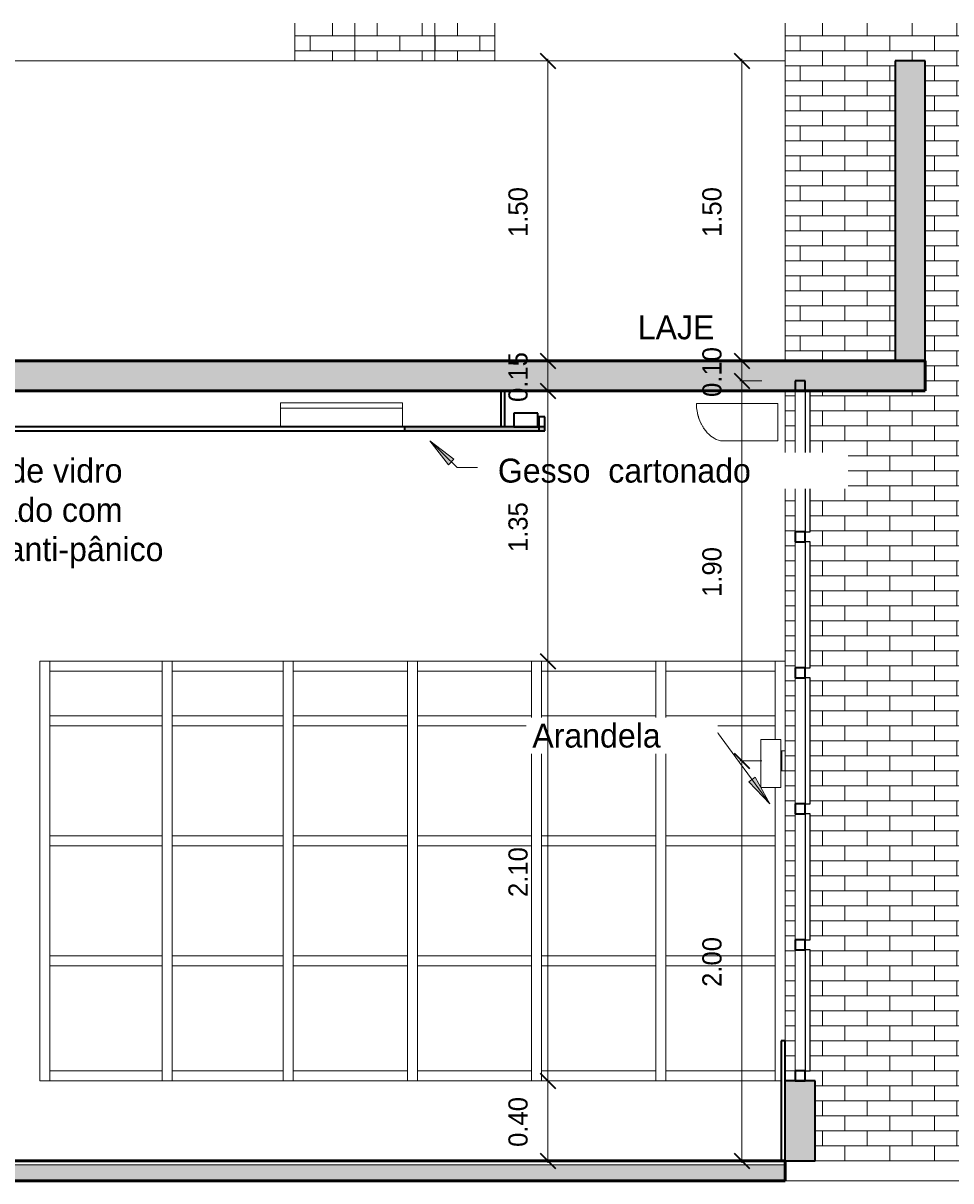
# Model space of a CAD drawing. Header units: metres. Extents: x -32 to 90, y -28 to 32.
# Tile 26 of 148: x 80.91 to 85.55, y -0.1 to 5.69. Entities that reach past the tile are written whole.
import ezdxf

# ---------------------------------------------------------------- set-up
doc = ezdxf.new("R2010")
doc.units = ezdxf.units.M
for name, color, linetype, lineweight in [('A-ANNO-DIMS', 4, 'Continuous', 9), ('A-ANNO-DIMS-50', 211, 'Continuous', 9), ('A-CLNG', 13, 'Continuous', 18), ('A-CLNG-PATT', 13, 'Continuous', 35), ('A-FLOR', 192, 'Continuous', 18), ('A-FLOR-MCUT', 51, 'Continuous', 18), ('A-FLOR-PATT', 8, 'Continuous', 50), ('A-GENM', 13, 'Continuous', 18), ('A-GLAZ-CURT', 52, 'Continuous', 18), ('A-GLAZ-CWMG', 51, 'Continuous', 18), ('A-WALL', 113, 'Continuous', 18), ('A-WALL-PATT', 111, 'Continuous', 35), ('E-LITE-EQPM', 33, 'Continuous', 18), ('G-ANNO-TEXT', 231, 'Continuous', 9)]:
    doc.layers.add(name, color=color, linetype=linetype, lineweight=lineweight)
doc.styles.add('Century Gothic_4', font='GOTHIC.TTF', dxfattribs={"height": 0.095807})
doc.styles.add('Century Gothic_5', font='GOTHIC.TTF', dxfattribs={"height": 0.119759})
doc.dimstyles.new('Diagonal_-_2MM_Century_Gothic_-_M_2', dxfattribs={"dimscale": 0.3048, "dimtxt": 0.1, "dimasz": 0.246063, "dimexe": 0.032808, "dimexo": 0.0625, "dimgap": 0.246063, "dimtad": 1, "dimrnd": 0.01, "dimzin": 0, "dimdsep": 46, "dimtxsty": 'Century Gothic_4', "dimblk1": 'OBLIQUE', "dimblk2": 'OBLIQUE', "dimsah": 1, "dimcen": 0.09, "dimdle": 0.032808, "dimazin": 0, "dimtfac": 1, "dimtdec": 4, "dimtix": 1, "dimtmove": 0, "dimatfit": 3, "dimfxl": 0.328084, "dimfxlon": 1, "dimtvp": 1, "dimtolj": 1, "dimtzin": 0, "dimarcsym": 2})
doc.dimstyles.new('Diagonal_-_2MM_Century_Gothic_-_M_2_2', dxfattribs={"dimscale": 0.3048, "dimtxt": 0.1, "dimasz": 0.246063, "dimexe": 0.032808, "dimexo": 0.0625, "dimgap": 0.246063, "dimtad": 1, "dimrnd": 0.01, "dimzin": 0, "dimdsep": 46, "dimtxsty": 'Century Gothic_4', "dimblk1": 'OBLIQUE', "dimblk2": 'OBLIQUE', "dimsah": 1, "dimcen": 0.09, "dimdle": 0.032808, "dimazin": 0, "dimtfac": 1, "dimtdec": 4, "dimtix": 1, "dimtmove": 0, "dimatfit": 3, "dimfxl": 0.328084, "dimfxlon": 1, "dimtvp": 1, "dimtolj": 1, "dimtzin": 0, "dimarcsym": 2})
doc.dimstyles.new('Diagonal_-_2MM_Century_Gothic_-_M_2_3', dxfattribs={"dimscale": 0.3048, "dimtxt": 0.1, "dimasz": 0.246063, "dimexe": 0.032808, "dimexo": 0.0625, "dimgap": 0.246063, "dimtad": 1, "dimrnd": 0.01, "dimzin": 0, "dimdsep": 46, "dimtxsty": 'Century Gothic_4', "dimblk1": 'OBLIQUE', "dimblk2": 'OBLIQUE', "dimsah": 1, "dimcen": 0.09, "dimdle": 0.032808, "dimazin": 0, "dimtfac": 1, "dimtdec": 4, "dimtix": 1, "dimtmove": 0, "dimatfit": 3, "dimfxl": 0.328084, "dimfxlon": 1, "dimtvp": 1, "dimtolj": 1, "dimtzin": 0, "dimarcsym": 2})
pattern_1 = [(0, (84.794, 0), (0, 0.075), []), (90, (84.794, 0), (-0.112, 0.075), [0.075, -0.075])]
pattern_2 = [(0, (82.569, 0), (0, 0.075), []), (90, (82.569, 0), (-0.112, 0.075), [0.075, -0.075])]

# ---------------------------------------------------------------- blocks, each defined once
blk = doc.blocks.new('Montante retangular - 50 x 150 mm-169674-Corte BB')
at = {"layer": 'A-GLAZ-CWMG', "lineweight": 35}
for p, q in [((-5.3773, 3.9), (-5.4273, 3.9)), ((-5.4273, 3.9), (-5.4273, 3.85)), ((-5.3773, 3.85), (-5.3773, 3.9)), ((-5.4273, 3.85), (-5.3773, 3.85))]:
    blk.add_line(p, q, dxfattribs=at)
blk = doc.blocks.new('Montante retangular - 50 x 150 mm-169719-Corte BB')
at = {"layer": 'A-GLAZ-CWMG'}
blk.add_line((-5.4273, 1.055), (-5.4273, 0.45), dxfattribs=at)
blk = doc.blocks.new('Painel do sistema - Envidraçado-169721-Corte BB')
at = {"layer": 'A-GLAZ-CURT', "lineweight": 25}
for p, q in [((-5.3528, 1.055), (-5.3778, 1.055)), ((-5.3778, 1.055), (-5.3778, 0.45)), ((-5.3528, 0.45), (-5.3528, 1.055)), ((-5.3778, 0.45), (-5.3528, 0.45))]:
    blk.add_line(p, q, dxfattribs=at)
blk = doc.blocks.new('Montante retangular - 50 x 150 mm-169679-Corte BB')
at = {"layer": 'A-GLAZ-CWMG', "lineweight": 35}
for p, q in [((-5.3773, 0.45), (-5.4273, 0.45)), ((-5.4273, 0.45), (-5.4273, 0.4)), ((-5.3773, 0.4), (-5.3773, 0.45)), ((-5.4273, 0.4), (-5.3773, 0.4))]:
    blk.add_line(p, q, dxfattribs=at)
blk = doc.blocks.new('Painel do sistema - Envidraçado-169724-Corte BB')
at = {"layer": 'A-GLAZ-CURT', "lineweight": 25}
for p, q in [((-5.3528, 1.735), (-5.3778, 1.735)), ((-5.3778, 1.735), (-5.3778, 1.105)), ((-5.3528, 1.105), (-5.3528, 1.735)), ((-5.3778, 1.105), (-5.3528, 1.105))]:
    blk.add_line(p, q, dxfattribs=at)
blk = doc.blocks.new('Montante retangular - 50 x 150 mm-169726-Corte BB')
at = {"layer": 'A-GLAZ-CWMG'}
blk.add_line((-5.4273, 1.735), (-5.4273, 1.105), dxfattribs=at)
blk = doc.blocks.new('Painel do sistema - Envidraçado-1797410-Corte BB')
at = {"layer": 'A-GLAZ-CURT', "lineweight": 25}
for p, q in [((-5.3528, 3.85), (-5.3778, 3.85)), ((-5.3778, 3.85), (-5.3778, 3.145)), ((-5.3528, 3.145), (-5.3528, 3.85)), ((-5.3778, 3.145), (-5.3528, 3.145))]:
    blk.add_line(p, q, dxfattribs=at)
blk = doc.blocks.new('Montante retangular - 50 x 150 mm-1797411-Corte BB')
at = {"layer": 'A-GLAZ-CWMG'}
blk.add_line((-5.4273, 3.85), (-5.4273, 3.145), dxfattribs=at)
blk = doc.blocks.new('Montante retangular - 50 x 150 mm-169684-Corte BB')
at = {"layer": 'A-GLAZ-CWMG', "lineweight": 35}
for p, q in [((-5.3773, 3.145), (-5.4273, 3.145)), ((-5.4273, 3.145), (-5.4273, 3.095)), ((-5.3773, 3.095), (-5.3773, 3.145)), ((-5.4273, 3.095), (-5.3773, 3.095))]:
    blk.add_line(p, q, dxfattribs=at)
blk = doc.blocks.new('Montante retangular - 50 x 150 mm-1539262-Corte BB')
at = {"layer": 'A-GLAZ-CWMG'}
for p, q in [((-6.0731, 2.4486), (-6.0731, 2.4986)), ((-5.5273, 2.4986), (-5.5273, 2.4486)), ((-6.0731, 2.4486), (-5.5273, 2.4486))]:
    blk.add_line(p, q, dxfattribs=at)
blk = doc.blocks.new('Montante retangular - 50 x 150 mm-963521-Corte BB')
at = {"layer": 'A-GLAZ-CWMG'}
for p, q in [((-12.8773, 0.4), (-12.8773, 0.45)), ((-12.3148, 0.45), (-12.8773, 0.45)), ((-12.3148, 0.45), (-12.3148, 0.4))]:
    blk.add_line(p, q, dxfattribs=at)
blk = doc.blocks.new('Montante retangular - 50 x 150 mm-V3-Corte BB')
at = {"layer": 'A-GLAZ-CWMG'}
blk.add_line((-11.7023, 1), (-11.7023, 0.4), dxfattribs=at)
blk = doc.blocks.new('Montante retangular - 50 x 150 mm-V6-Corte BB')
at = {"layer": 'A-GLAZ-CWMG'}
blk.add_line((-5.5273, 2.4986), (-5.5273, 2.2), dxfattribs=at)
blk = doc.blocks.new('Montante retangular - 50 x 150 mm-V7-Corte BB')
at = {"layer": 'A-GLAZ-CWMG'}
blk.add_line((-9.1523, 1.6), (-9.1523, 2.2), dxfattribs=at)
blk = doc.blocks.new('Montante retangular - 50 x 150 mm-963522-Corte BB')
at = {"layer": 'A-GLAZ-CWMG'}
for p, q in [((-9.1523, 2.175), (-9.1523, 2.225)), ((-8.5898, 2.225), (-9.1523, 2.225)), ((-8.5898, 2.225), (-8.5898, 2.175)), ((-9.1523, 2.175), (-8.5898, 2.175))]:
    blk.add_line(p, q, dxfattribs=at)
blk = doc.blocks.new('Montante retangular - 50 x 150 mm-V8-Corte BB')
at = {"layer": 'A-GLAZ-CWMG'}
for p, q in [((-5.5273, 2.2), (-5.5273, 2.1067)), ((-5.5273, 1.8676), (-5.5273, 1.6))]:
    blk.add_line(p, q, dxfattribs=at)
blk = doc.blocks.new('Montante retangular - 50 x 150 mm-V9-Corte BB')
at = {"layer": 'A-GLAZ-CWMG'}
blk.add_line((-5.5273, 1.6), (-5.5273, 1), dxfattribs=at)
blk = doc.blocks.new('Montante retangular - 50 x 150 mm-V10-Corte BB')
at = {"layer": 'A-GLAZ-CWMG'}
blk.add_line((-9.1523, 0.4), (-9.1523, 1), dxfattribs=at)
blk = doc.blocks.new('Montante retangular - 50 x 150 mm-967219-Corte BB')
at = {"layer": 'A-GLAZ-CWMG'}
for p, q in [((-12.2648, 2.4486), (-12.2648, 2.4986)), ((-11.7023, 2.4986), (-11.7023, 2.4486)), ((-12.2648, 2.4486), (-11.7023, 2.4486))]:
    blk.add_line(p, q, dxfattribs=at)
blk = doc.blocks.new('Montante retangular - 50 x 150 mm-1538800-Corte BB')
at = {"layer": 'A-GLAZ-CWMG'}
for p, q in [((-8.5398, 0.4), (-8.5398, 0.45)), ((-7.9856, 0.45), (-8.5398, 0.45)), ((-7.9856, 0.45), (-7.9856, 0.4))]:
    blk.add_line(p, q, dxfattribs=at)
blk = doc.blocks.new('Montante retangular - 50 x 150 mm-1538801-Corte BB')
at = {"layer": 'A-GLAZ-CWMG'}
for p, q in [((-8.5398, 0.975), (-8.5398, 1.025)), ((-7.9856, 1.025), (-8.5398, 1.025)), ((-7.9856, 1.025), (-7.9856, 0.975)), ((-8.5398, 0.975), (-7.9856, 0.975))]:
    blk.add_line(p, q, dxfattribs=at)
blk = doc.blocks.new('Montante retangular - 50 x 150 mm-V11-Corte BB')
at = {"layer": 'A-GLAZ-CWMG'}
for p, q in [((-8.5898, 1), (-8.5898, 0.4)), ((-8.5398, 0.4), (-8.5398, 1))]:
    blk.add_line(p, q, dxfattribs=at)
blk = doc.blocks.new('Montante retangular - 50 x 150 mm-V12-Corte BB')
at = {"layer": 'A-GLAZ-CWMG'}
for p, q in [((-8.5898, 1.6), (-8.5898, 1)), ((-8.5398, 1), (-8.5398, 1.6))]:
    blk.add_line(p, q, dxfattribs=at)
blk = doc.blocks.new('Montante retangular - 50 x 150 mm-V13-Corte BB')
at = {"layer": 'A-GLAZ-CWMG'}
for p, q in [((-8.5898, 2.4986), (-8.5898, 2.2)), ((-8.5398, 2.2), (-8.5398, 2.4986))]:
    blk.add_line(p, q, dxfattribs=at)
blk = doc.blocks.new('Montante retangular - 50 x 150 mm-V14-Corte BB')
at = {"layer": 'A-GLAZ-CWMG'}
blk.add_line((-9.1523, 2.2), (-9.1523, 2.4986), dxfattribs=at)
blk = doc.blocks.new('Arandela - retangular - Irradiando para cima e para baixo 1-1227432-Corte BB')
at = {"layer": 'E-LITE-EQPM'}
for p, q in [((-5.5993, 2.1067), (-5.4993, 2.1067)), ((-5.5993, 1.8676), (-5.5993, 2.1067)), ((-5.4993, 1.8676), (-5.4993, 2.1067)), ((-5.4993, 2.05), (-5.4943, 2.05)), ((-5.4943, 1.95), (-5.4943, 2.05)), ((-5.4943, 2.05), (-5.4773, 2.05)), ((-5.4943, 1.95), (-5.4993, 1.95)), ((-5.4773, 1.95), (-5.4943, 1.95)), ((-5.4993, 1.8676), (-5.5993, 1.8676))]:
    blk.add_line(p, q, dxfattribs=at)
blk = doc.blocks.new('Montante retangular - 50 x 150 mm-1538802-Corte BB')
at = {"layer": 'A-GLAZ-CWMG'}
for p, q in [((-8.5398, 2.4486), (-8.5398, 2.4986)), ((-7.9856, 2.4986), (-7.9856, 2.4486)), ((-8.5398, 2.4486), (-7.9856, 2.4486))]:
    blk.add_line(p, q, dxfattribs=at)
blk = doc.blocks.new('Montante retangular - 50 x 150 mm-1539210-Corte BB')
at = {"layer": 'A-GLAZ-CWMG'}
for p, q in [((-7.3148, 2.4486), (-7.3148, 2.4986)), ((-6.7439, 2.4986), (-6.7439, 2.4486)), ((-7.3148, 2.4486), (-6.7439, 2.4486))]:
    blk.add_line(p, q, dxfattribs=at)
blk = doc.blocks.new('Montante retangular - 50 x 150 mm-1539211-Corte BB')
at = {"layer": 'A-GLAZ-CWMG'}
for p, q in [((-7.9356, 0.4), (-7.9356, 0.45)), ((-7.3648, 0.45), (-7.9356, 0.45)), ((-7.3648, 0.45), (-7.3648, 0.4))]:
    blk.add_line(p, q, dxfattribs=at)
blk = doc.blocks.new('Montante retangular - 50 x 150 mm-1539212-Corte BB')
at = {"layer": 'A-GLAZ-CWMG'}
for p, q in [((-7.9356, 0.975), (-7.9356, 1.025)), ((-7.3648, 1.025), (-7.9356, 1.025)), ((-7.3648, 1.025), (-7.3648, 0.975)), ((-7.9356, 0.975), (-7.3648, 0.975))]:
    blk.add_line(p, q, dxfattribs=at)
blk = doc.blocks.new('Montante retangular - 50 x 150 mm-1539263-Corte BB')
at = {"layer": 'A-GLAZ-CWMG'}
for p, q in [((-6.0731, 0.4), (-6.0731, 0.45)), ((-5.5273, 0.45), (-6.0731, 0.45)), ((-5.5273, 0.45), (-5.5273, 0.4))]:
    blk.add_line(p, q, dxfattribs=at)
blk = doc.blocks.new('Montante retangular - 50 x 150 mm-1539264-Corte BB')
at = {"layer": 'A-GLAZ-CWMG'}
for p, q in [((-6.0731, 0.975), (-6.0731, 1.025)), ((-5.5273, 1.025), (-6.0731, 1.025)), ((-5.5273, 1.025), (-5.5273, 0.975)), ((-6.0731, 0.975), (-5.5273, 0.975))]:
    blk.add_line(p, q, dxfattribs=at)
blk = doc.blocks.new('Equipamento - Ar-Condicionado Split - Equipamento - Ar-Condicionado Split-2605634-Corte BB')
at = {"layer": 'A-GENM'}
for p, q in [((-5.5138, 3.7873), (-5.9202, 3.7873)), ((-5.9202, 3.7873), (-5.9202, 3.7841)), ((-5.5138, 3.6), (-5.5138, 3.7873)), ((-5.8702, 3.6447), (-5.8697, 3.6453)), ((-5.8485, 3.6238), (-5.8478, 3.6245)), ((-5.842, 3.6196), (-5.8414, 3.6203)), ((-5.836, 3.615), (-5.835, 3.616)), ((-5.7999, 3.6), (-5.5138, 3.6))]:
    blk.add_line(p, q, dxfattribs=at)
for centre, radius, start, end in [((-5.7018, 3.7841), 0.2184, 180, 218.02347), ((-5.7018, 3.7841), 0.2184, 192.86908, 205.44627), ((-5.7008, 3.7844), 0.2184, 196.31242, 196.57769), ((-5.689, 3.7545), 0.2184, 198.46648, 198.98553), ((-5.682, 3.7388), 0.2184, 195.94502, 196.47609), ((-5.6806, 3.7416), 0.2184, 198.73469, 198.9942), ((-5.674, 3.7266), 0.2184, 196.19382, 196.71357), ((-5.6723, 3.728), 0.2184, 198.6006, 198.8604), ((-5.6651, 3.7117), 0.2184, 195.99954, 196.18131), ((-5.7609, 3.7379), 0.1433, 218.02347, 254.20681), ((-5.6633, 3.7145), 0.2184, 198.12114, 198.62447), ((-5.6524, 3.7038), 0.2184, 198.39024, 198.58296), ((-5.6448, 3.6903), 0.2184, 196.12092, 196.38668), ((-5.7609, 3.7379), 0.1433, 230.43155, 234.55948), ((-5.6418, 3.6942), 0.2184, 198.54504, 198.80497), ((-5.6328, 3.6819), 0.2184, 196.31754, 196.5828), ((-5.6293, 3.6854), 0.2184, 198.29384, 198.81366), ((-5.7609, 3.7379), 0.1433, 242.84126, 243.50402)]:
    blk.add_arc(centre, radius, start, end, dxfattribs=at)
blk = doc.blocks.new('Luminária comercial - Parabólica quadrada - 0600x0600 mm_2 Lâmpadas_ - 120V-1152860-Corte BB')
at = {"layer": 'E-LITE-EQPM'}
for p, q in [((-22.7363, 3.7897), (-22.1267, 3.7897)), ((-22.7363, 3.7897), (-22.7363, 3.7643)), ((-22.7363, 3.7643), (-22.1267, 3.7643)), ((-22.7363, 3.7643), (-22.7363, 3.67)), ((-22.1267, 3.7643), (-22.7363, 3.7643)), ((-22.1267, 3.7897), (-22.1267, 3.7643)), ((-22.1267, 3.7643), (-22.1267, 3.67))]:
    blk.add_line(p, q, dxfattribs=at)
blk = doc.blocks.new('Modelos genéricos 23 - Modelos genéricos 21-2628656-Corte BB')
at = {"layer": 'A-GENM', "lineweight": 35}
for p, q in [((-6.7125, 3.7387), (-6.8325, 3.7387)), ((-6.8325, 3.7387), (-6.8325, 3.67)), ((-6.7125, 3.67), (-6.7125, 3.7387)), ((-6.8325, 3.67), (-6.7125, 3.67))]:
    blk.add_line(p, q, dxfattribs=at)
blk = doc.blocks.new('DIMBLOCK136-Corte BB')
at = {"layer": 'A-ANNO-DIMS-50', "lineweight": 35, "transparency": 16777216}
for p, q in [((84.5034, 5.5), (84.4659, 5.5375)), ((84.5034, 5.5), (84.5409, 5.4625)), ((84.5034, 4), (84.4659, 4.0375)), ((84.5034, 4), (84.5409, 3.9625))]:
    blk.add_line(p, q, dxfattribs=at)
at = {"layer": 'A-ANNO-DIMS-50', "transparency": 16777216}
for p, q in [((84.6034, 5.5), (84.4934, 5.5)), ((84.5034, 5.51), (84.5034, 4)), ((84.5034, 5.5), (84.6034, 5.5)), ((84.6034, 4), (84.4934, 4)), ((84.5034, 4), (84.6034, 4))]:
    blk.add_line(p, q, dxfattribs=at)
at = {"layer": 'A-ANNO-DIMS-50', "color": 0, "transparency": 16777216, "insert": (84.3056, 4.6198), "char_height": 0.09581, "width": 0.312381, "attachment_point": 1, "rotation": 90, "line_spacing_factor": 0.984117, "style": 'Century Gothic_4'}
blk.add_mtext('1.50', dxfattribs=at)
blk = doc.blocks.new('_Oblique')
at = {"color": 0, "linetype": 'ByBlock', "lineweight": -2}
blk.add_line((-0.5, -0.5), (0.5, 0.5), dxfattribs=at)
blk = doc.blocks.new('DIMBLOCK137-Corte BB')
at = {"layer": 'A-ANNO-DIMS-50', "lineweight": 35, "transparency": 16777216}
for p, q in [((84.5034, 4), (84.4659, 4.0375)), ((84.5034, 4), (84.5409, 3.9625)), ((84.5034, 3.9), (84.4659, 3.9375)), ((84.5034, 3.9), (84.5409, 3.8625))]:
    blk.add_line(p, q, dxfattribs=at)
at = {"layer": 'A-ANNO-DIMS-50', "transparency": 16777216}
for p, q in [((84.6034, 4), (84.4934, 4)), ((84.5034, 4), (84.5034, 3.9)), ((84.5034, 4), (84.6034, 4)), ((84.6034, 3.9), (84.4934, 3.9)), ((84.5034, 3.9), (84.6034, 3.9))]:
    blk.add_line(p, q, dxfattribs=at)
at = {"layer": 'A-ANNO-DIMS-50', "color": 0, "transparency": 16777216, "insert": (84.3056, 3.8198), "char_height": 0.09581, "width": 0.312381, "attachment_point": 1, "rotation": 90, "line_spacing_factor": 0.984117, "style": 'Century Gothic_4'}
blk.add_mtext('0.10', dxfattribs=at)
blk = doc.blocks.new('DIMBLOCK138-Corte BB')
at = {"layer": 'A-ANNO-DIMS-50', "lineweight": 35, "transparency": 16777216}
for p, q in [((84.5034, 3.9), (84.4659, 3.9375)), ((84.5034, 3.9), (84.5409, 3.8625)), ((84.5034, 2), (84.4659, 2.0375)), ((84.5034, 2), (84.5409, 1.9625))]:
    blk.add_line(p, q, dxfattribs=at)
at = {"layer": 'A-ANNO-DIMS-50', "transparency": 16777216}
for p, q in [((84.6034, 3.9), (84.4934, 3.9)), ((84.5034, 3.9), (84.5034, 2)), ((84.5034, 3.9), (84.6034, 3.9)), ((84.6034, 2), (84.4934, 2)), ((84.5034, 2), (84.6034, 2))]:
    blk.add_line(p, q, dxfattribs=at)
at = {"layer": 'A-ANNO-DIMS-50', "color": 0, "transparency": 16777216, "insert": (84.3056, 2.8198), "char_height": 0.09581, "width": 0.312381, "attachment_point": 1, "rotation": 90, "line_spacing_factor": 0.984117, "style": 'Century Gothic_4'}
blk.add_mtext('1.90', dxfattribs=at)
blk = doc.blocks.new('DIMBLOCK139-Corte BB')
at = {"layer": 'A-ANNO-DIMS-50', "lineweight": 35, "transparency": 16777216}
for p, q in [((84.5034, 2), (84.4659, 2.0375)), ((84.5034, 2), (84.5409, 1.9625)), ((84.5034, 0), (84.4659, 0.0375)), ((84.5034, 0), (84.5409, -0.0375))]:
    blk.add_line(p, q, dxfattribs=at)
at = {"layer": 'A-ANNO-DIMS-50', "transparency": 16777216}
for p, q in [((84.6034, 2), (84.4934, 2)), ((84.5034, 2), (84.5034, -0.01)), ((84.5034, 2), (84.6034, 2)), ((84.6034, 0), (84.4934, 0)), ((84.5034, 0), (84.6034, 0))]:
    blk.add_line(p, q, dxfattribs=at)
at = {"layer": 'A-ANNO-DIMS-50', "color": 0, "transparency": 16777216, "insert": (84.3056, 0.8698), "char_height": 0.09581, "width": 0.312381, "attachment_point": 1, "rotation": 90, "line_spacing_factor": 0.984117, "style": 'Century Gothic_4'}
blk.add_mtext('2.00', dxfattribs=at)
blk = doc.blocks.new('DIMBLOCK140-Corte BB')
at = {"layer": 'A-ANNO-DIMS-50', "lineweight": 35, "transparency": 16777216}
for p, q in [((83.5343, 5.5), (83.4968, 5.5375)), ((83.5343, 5.5), (83.5718, 5.4625)), ((83.5343, 4), (83.4968, 4.0375)), ((83.5343, 4), (83.5718, 3.9625))]:
    blk.add_line(p, q, dxfattribs=at)
at = {"layer": 'A-ANNO-DIMS-50', "transparency": 16777216}
for p, q in [((83.6343, 5.5), (83.5243, 5.5)), ((83.5343, 5.51), (83.5343, 4)), ((83.5343, 5.5), (83.6343, 5.5)), ((83.6343, 4), (83.5243, 4)), ((83.5343, 4), (83.6343, 4))]:
    blk.add_line(p, q, dxfattribs=at)
at = {"layer": 'A-ANNO-DIMS-50', "color": 0, "transparency": 16777216, "insert": (83.3365, 4.6198), "char_height": 0.09581, "width": 0.312381, "attachment_point": 1, "rotation": 90, "line_spacing_factor": 0.984117, "style": 'Century Gothic_4'}
blk.add_mtext('1.50', dxfattribs=at)
blk = doc.blocks.new('DIMBLOCK141-Corte BB')
at = {"layer": 'A-ANNO-DIMS-50', "lineweight": 35, "transparency": 16777216}
for p, q in [((83.5343, 4), (83.4968, 4.0375)), ((83.5343, 4), (83.5718, 3.9625)), ((83.5343, 3.85), (83.4968, 3.8875)), ((83.5343, 3.85), (83.5718, 3.8125))]:
    blk.add_line(p, q, dxfattribs=at)
at = {"layer": 'A-ANNO-DIMS-50', "transparency": 16777216}
for p, q in [((83.6343, 4), (83.5243, 4)), ((83.5343, 4), (83.5343, 3.85)), ((83.5343, 4), (83.6343, 4)), ((83.6343, 3.85), (83.5243, 3.85)), ((83.5343, 3.85), (83.6343, 3.85))]:
    blk.add_line(p, q, dxfattribs=at)
at = {"layer": 'A-ANNO-DIMS-50', "color": 0, "transparency": 16777216, "insert": (83.3365, 3.7948), "char_height": 0.09581, "width": 0.312381, "attachment_point": 1, "rotation": 90, "line_spacing_factor": 0.984117, "style": 'Century Gothic_4'}
blk.add_mtext('0.15', dxfattribs=at)
blk = doc.blocks.new('DIMBLOCK142-Corte BB')
at = {"layer": 'A-ANNO-DIMS-50', "lineweight": 35, "transparency": 16777216}
for p, q in [((83.5343, 3.85), (83.4968, 3.8875)), ((83.5343, 3.85), (83.5718, 3.8125)), ((83.5343, 2.4986), (83.4968, 2.5361)), ((83.5343, 2.4986), (83.5718, 2.4611))]:
    blk.add_line(p, q, dxfattribs=at)
at = {"layer": 'A-ANNO-DIMS-50', "transparency": 16777216}
for p, q in [((83.6343, 3.85), (83.5243, 3.85)), ((83.5343, 3.85), (83.5343, 2.4986)), ((83.5343, 3.85), (83.6343, 3.85)), ((83.6343, 2.4986), (83.5243, 2.4986)), ((83.5343, 2.4986), (83.6343, 2.4986))]:
    blk.add_line(p, q, dxfattribs=at)
at = {"layer": 'A-ANNO-DIMS-50', "color": 0, "transparency": 16777216, "insert": (83.3365, 3.0442), "char_height": 0.09581, "width": 0.312381, "attachment_point": 1, "rotation": 90, "line_spacing_factor": 0.984117, "style": 'Century Gothic_4'}
blk.add_mtext('1.35', dxfattribs=at)
blk = doc.blocks.new('DIMBLOCK143-Corte BB')
at = {"layer": 'A-ANNO-DIMS-50', "lineweight": 35, "transparency": 16777216}
for p, q in [((83.5343, 2.4986), (83.4968, 2.5361)), ((83.5343, 2.4986), (83.5718, 2.4611)), ((83.5343, 0.4), (83.4968, 0.4375)), ((83.5343, 0.4), (83.5718, 0.3625))]:
    blk.add_line(p, q, dxfattribs=at)
at = {"layer": 'A-ANNO-DIMS-50', "transparency": 16777216}
for p, q in [((83.6343, 2.4986), (83.5243, 2.4986)), ((83.5343, 2.4986), (83.5343, 0.4)), ((83.5343, 2.4986), (83.6343, 2.4986)), ((83.6343, 0.4), (83.5243, 0.4)), ((83.5343, 0.4), (83.6343, 0.4))]:
    blk.add_line(p, q, dxfattribs=at)
at = {"layer": 'A-ANNO-DIMS-50', "color": 0, "transparency": 16777216, "insert": (83.3365, 1.3192), "char_height": 0.09581, "width": 0.312381, "attachment_point": 1, "rotation": 90, "line_spacing_factor": 0.984117, "style": 'Century Gothic_4'}
blk.add_mtext('2.10', dxfattribs=at)
blk = doc.blocks.new('DIMBLOCK144-Corte BB')
at = {"layer": 'A-ANNO-DIMS-50', "lineweight": 35, "transparency": 16777216}
for p, q in [((83.5343, 0.4), (83.4968, 0.4375)), ((83.5343, 0.4), (83.5718, 0.3625)), ((83.5343, 0), (83.4968, 0.0375)), ((83.5343, 0), (83.5718, -0.0375))]:
    blk.add_line(p, q, dxfattribs=at)
at = {"layer": 'A-ANNO-DIMS-50', "transparency": 16777216}
for p, q in [((83.6343, 0.4), (83.5243, 0.4)), ((83.5343, 0.4), (83.5343, -0.01)), ((83.5343, 0.4), (83.6343, 0.4)), ((83.6343, 0), (83.5243, 0)), ((83.5343, 0), (83.6343, 0))]:
    blk.add_line(p, q, dxfattribs=at)
at = {"layer": 'A-ANNO-DIMS-50', "color": 0, "transparency": 16777216, "insert": (83.3365, 0.0698), "char_height": 0.09581, "width": 0.312381, "attachment_point": 1, "rotation": 90, "line_spacing_factor": 0.984117, "style": 'Century Gothic_4'}
blk.add_mtext('0.40', dxfattribs=at)

msp = doc.modelspace()

# ---------------------------------------------------------------- hatches: boundary and pattern name
at = {"layer": 'A-CLNG-PATT', "lineweight": 18}
h = msp.add_hatch(color=256, dxfattribs=at)
h.paths.add_polyline_path([(63.0192, 3.65), (63.7144, 3.65), (63.7144, 3.67), (63.0192, 3.67)], flags=0)
h.paths.add_polyline_path([(83.5192, 3.65), (83.5192, 3.67), (82.8169, 3.67), (82.8169, 3.65), (82.9692, 3.65)], flags=0)
h.paths.add_polyline_path([(68.0698, 3.65), (68.9192, 3.65), (68.9192, 3.67), (68.0441, 3.67), (68.0441, 3.65)], flags=0)
h.paths.add_polyline_path([(72.8169, 3.65), (72.8169, 3.67), (71.9192, 3.67), (71.9192, 3.65), (72.5635, 3.65)], flags=0)
at = {"layer": 'A-FLOR-PATT', "lineweight": 18}
for points in [[(70.7298, 3.85), (85.4192, 3.85), (85.4192, 4), (61.3342, 4), (61.3342, 3.85), (69.9192, 3.85)], [(61.8192, -0.1), (84.7192, -0.1), (84.7192, -0.02), (61.8192, -0.02)]]:
    msp.add_hatch(color=256, dxfattribs=at).paths.add_polyline_path(points, flags=0)
at = {"layer": 'A-WALL-PATT', "lineweight": 18}
h = msp.add_hatch(dxfattribs=at)
h.set_pattern_fill('FP_27', color=256, style=0, pattern_type=2)
h.set_pattern_definition(pattern_2)
h.paths.add_polyline_path([(82.5692, 5.5), (82.5692, 5.689), (82.2692, 5.689), (82.2692, 5.5)], flags=0)
h = msp.add_hatch(dxfattribs=at)
h.set_pattern_fill('FP_27', color=256, style=0, pattern_type=2)
h.set_pattern_definition(pattern_2)
h.paths.add_polyline_path([(82.6485, 5.5), (82.9692, 5.5), (82.9692, 5.689), (82.5692, 5.689), (82.5692, 5.5)], flags=0)
h = msp.add_hatch(dxfattribs=at)
h.set_pattern_fill('FP_28', color=256, style=0, pattern_type=2)
h.set_pattern_definition([(0, (83.194, 0), (0, 0.075), []), (90, (83.194, 0), (-0.112, 0.075), [0.075, -0.075])])
h.paths.add_polyline_path([(83.2692, 5.5), (83.2692, 5.689), (82.9692, 5.689), (82.9692, 5.5)], flags=0)
h = msp.add_hatch(dxfattribs=at)
h.set_pattern_fill('FP_26', color=256, style=0, pattern_type=2)
h.set_pattern_definition(pattern_1)
h.paths.add_polyline_path([(84.8692, 0.4), (84.8692, 3.85), (84.8437, 3.85), (84.8437, 3.145), (84.8192, 3.145), (84.8192, 3.095), (84.8437, 3.095), (84.8437, 2.465), (84.8192, 2.465), (84.8192, 2.415), (84.8437, 2.415), (84.8437, 1.785), (84.8192, 1.785), (84.8192, 1.735), (84.8437, 1.735), (84.8437, 1.105), (84.8192, 1.105), (84.8192, 1.055), (84.8437, 1.055), (84.8437, 0.45), (84.8192, 0.45), (84.8192, 0.4), (84.8437, 0.4)], flags=0)
h.paths.add_polyline_path([(84.7192, 0.4), (84.7692, 0.4), (84.7692, 3.85), (84.7192, 3.85), (84.7192, 0.6)], flags=0)
h.paths.add_polyline_path([(84.8157, 4), (84.8692, 4), (84.8692, 5.689), (84.7192, 5.689), (84.7192, 4)], flags=0)
h = msp.add_hatch(dxfattribs=at)
h.set_pattern_fill('FP_26', color=256, style=0, pattern_type=2)
h.set_pattern_definition(pattern_1)
h.paths.add_polyline_path([(84.8692, 0), (85.7192, 0), (85.7192, 5.689), (84.8692, 5.689), (84.8692, 4), (85.2692, 4), (85.2692, 5.5), (85.4192, 5.5), (85.4192, 3.85), (84.8692, 3.85), (84.8692, 0.4)], flags=0)
for points in [[(85.4192, 4), (85.4192, 5.5), (85.2692, 5.5), (85.2692, 4)], [(84.8692, 0), (84.8692, 0.4), (84.7192, 0.4), (84.7192, 0)]]:
    msp.add_hatch(color=256, dxfattribs=at).paths.add_polyline_path(points, flags=0)
at = {"layer": 'G-ANNO-TEXT'}
for points in [[(82.9434, 3.6), (83.0369, 3.4811), (83.0645, 3.5094)], [(84.6421, 1.7859), (84.5694, 1.9185), (84.5375, 1.8952)]]:
    msp.add_hatch(color=250, dxfattribs=at).paths.add_polyline_path(points, flags=0)

# ---------------------------------------------------------------- linework, layer by layer
at = {"layer": 'A-CLNG', "lineweight": 35}
for p, q in [((83.2992, 3.85), (83.2992, 3.67)), ((83.3192, 3.67), (83.3192, 3.85)), ((83.4892, 3.72), (83.4892, 3.65)), ((83.5192, 3.72), (83.4892, 3.72)), ((83.4892, 3.72), (83.4892, 3.65)), ((83.5192, 3.65), (83.5192, 3.72)), ((83.5192, 3.65), (83.5192, 3.72)), ((83.5192, 3.67), (71.9192, 3.67)), ((71.9192, 3.65), (83.5192, 3.65)), ((82.8169, 3.67), (82.8169, 3.65))]:
    msp.add_line(p, q, dxfattribs=at)
at = {"layer": 'A-FLOR', "lineweight": 50}
for p, q in [((85.4192, 4), (61.9462, 4)), ((85.4192, 3.85), (85.4192, 4)), ((61.3342, 3.85), (85.4192, 3.85)), ((84.7192, 0), (61.8192, 0)), ((84.7192, -0.1), (84.7192, 0)), ((61.8192, -0.1), (84.7192, -0.1))]:
    msp.add_line(p, q, dxfattribs=at)
at = {"layer": 'A-FLOR'}
msp.add_line((86.7592, -0.1), (84.7192, -0.1), dxfattribs=at)
at = {"layer": 'A-FLOR-MCUT'}
msp.add_line((84.7192, -0.02), (61.8192, -0.02), dxfattribs=at)
at = {"layer": 'A-WALL'}
for p, q in [((82.2692, 5.689), (82.2692, 5.5)), ((82.5692, 5.5), (82.5692, 5.689)), ((82.9692, 5.689), (82.9692, 5.5)), ((83.2692, 5.5), (83.2692, 5.689)), ((84.7192, 4), (84.7192, 5.689)), ((84.7192, 5.5), (70.9192, 5.5)), ((84.7192, 0.6), (84.7192, 3.85)), ((80.9942, 2.4986), (84.7192, 2.4986)), ((80.9942, 0.4), (80.9942, 2.4986)), ((84.6992, 0.4), (80.9942, 0.4)), ((84.8692, 0), (85.7192, 0))]:
    msp.add_line(p, q, dxfattribs=at)
at = {"layer": 'A-WALL', "lineweight": 35}
for p, q in [((85.2692, 5.5), (85.2692, 4)), ((85.4192, 5.5), (85.2692, 5.5)), ((85.4192, 4), (85.4192, 5.5)), ((84.6992, 0.6), (84.6992, 0)), ((84.7192, 0.6), (84.6992, 0.6)), ((84.7192, 0), (84.7192, 0.6)), ((84.8692, 0.4), (84.7192, 0.4)), ((84.8692, 0), (84.8692, 0.4)), ((84.7192, 0), (84.8692, 0))]:
    msp.add_line(p, q, dxfattribs=at)
at = {"layer": 'G-ANNO-TEXT', "color": 250}
for p, q in [((82.9434, 3.6), (83.0369, 3.4811)), ((83.0645, 3.5094), (82.9434, 3.6)), ((82.9434, 3.6), (83.0798, 3.4669)), ((83.0369, 3.4811), (83.0645, 3.5094)), ((83.0798, 3.4669), (83.1822, 3.4669)), ((84.3811, 2.1419), (84.3039, 2.1419)), ((84.6421, 1.7859), (84.3811, 2.1419)), ((84.5694, 1.9185), (84.5375, 1.8952)), ((84.6421, 1.7859), (84.5694, 1.9185)), ((84.5375, 1.8952), (84.6421, 1.7859))]:
    msp.add_line(p, q, dxfattribs=at)

# ---------------------------------------------------------------- block references
at = {"layer": 'A-GENM'}
for name in ['Equipamento - Ar-Condicionado Split - Equipamento - Ar-Condicionado Split-2605634-Corte BB', 'Modelos genéricos 23 - Modelos genéricos 21-2628656-Corte BB']:
    msp.add_blockref(name, (90.1965, 0), dxfattribs=at)
at = {"layer": 'A-GLAZ-CURT'}
for name, p in [('Painel do sistema - Envidraçado-1797410-Corte BB', (90.1965, 0)), ('Painel do sistema - Envidraçado-169724-Corte BB', (90.1965, 1.36)), ('Painel do sistema - Envidraçado-169724-Corte BB', (90.1965, 0.68)), ('Painel do sistema - Envidraçado-169724-Corte BB', (90.1965, 0)), ('Painel do sistema - Envidraçado-169721-Corte BB', (90.1965, 0))]:
    msp.add_blockref(name, p, dxfattribs=at)
at = {"layer": 'A-GLAZ-CWMG'}
for name, p in [('Montante retangular - 50 x 150 mm-169674-Corte BB', (90.1965, 0)), ('Montante retangular - 50 x 150 mm-1797411-Corte BB', (90.1965, 0)), ('Montante retangular - 50 x 150 mm-169684-Corte BB', (90.1965, 0)), ('Montante retangular - 50 x 150 mm-169726-Corte BB', (90.1965, 1.36)), ('Montante retangular - 50 x 150 mm-967219-Corte BB', (93.309, 0)), ('Montante retangular - 50 x 150 mm-V14-Corte BB', (90.1965, 0)), ('Montante retangular - 50 x 150 mm-V13-Corte BB', (90.1965, 0)), ('Montante retangular - 50 x 150 mm-1538802-Corte BB', (90.1965, 0)), ('Montante retangular - 50 x 150 mm-V13-Corte BB', (90.8007, 0)), ('Montante retangular - 50 x 150 mm-1539210-Corte BB', (89.5757, 0)), ('Montante retangular - 50 x 150 mm-V13-Corte BB', (91.4215, 0)), ('Montante retangular - 50 x 150 mm-1539210-Corte BB', (90.1965, 0)), ('Montante retangular - 50 x 150 mm-V13-Corte BB', (92.0423, 0)), ('Montante retangular - 50 x 150 mm-1539210-Corte BB', (90.8173, 0)), ('Montante retangular - 50 x 150 mm-V13-Corte BB', (92.6632, 0)), ('Montante retangular - 50 x 150 mm-1539262-Corte BB', (90.1965, 0)), ('Montante retangular - 50 x 150 mm-V6-Corte BB', (90.1965, 0)), ('Montante retangular - 50 x 150 mm-169684-Corte BB', (90.1965, -0.68)), ('Montante retangular - 50 x 150 mm-169726-Corte BB', (90.1965, 0.68)), ('Montante retangular - 50 x 150 mm-963522-Corte BB', (90.1965, 0)), ('Montante retangular - 50 x 150 mm-V7-Corte BB', (90.1965, 0)), ('Montante retangular - 50 x 150 mm-V12-Corte BB', (90.1965, 0.6)), ('Montante retangular - 50 x 150 mm-1538801-Corte BB', (90.1965, 1.2)), ('Montante retangular - 50 x 150 mm-V12-Corte BB', (90.8007, 0.6)), ('Montante retangular - 50 x 150 mm-1539212-Corte BB', (90.1965, 1.2)), ('Montante retangular - 50 x 150 mm-V12-Corte BB', (91.4215, 0.6)), ('Montante retangular - 50 x 150 mm-1539212-Corte BB', (90.8173, 1.2)), ('Montante retangular - 50 x 150 mm-V12-Corte BB', (92.0423, 0.6)), ('Montante retangular - 50 x 150 mm-1539212-Corte BB', (91.4382, 1.2)), ('Montante retangular - 50 x 150 mm-V12-Corte BB', (92.6632, 0.6)), ('Montante retangular - 50 x 150 mm-1539264-Corte BB', (90.1965, 1.2)), ('Montante retangular - 50 x 150 mm-V8-Corte BB', (90.1965, 0)), ('Montante retangular - 50 x 150 mm-169684-Corte BB', (90.1965, -1.36)), ('Montante retangular - 50 x 150 mm-169726-Corte BB', (90.1965, 0)), ('Montante retangular - 50 x 150 mm-963522-Corte BB', (90.1965, -0.6)), ('Montante retangular - 50 x 150 mm-1538801-Corte BB', (90.1965, 0.6)), ('Montante retangular - 50 x 150 mm-1539212-Corte BB', (90.1965, 0.6)), ('Montante retangular - 50 x 150 mm-1539212-Corte BB', (90.8173, 0.6)), ('Montante retangular - 50 x 150 mm-1539212-Corte BB', (91.4382, 0.6)), ('Montante retangular - 50 x 150 mm-1539264-Corte BB', (90.1965, 0.6)), ('Montante retangular - 50 x 150 mm-V7-Corte BB', (90.1965, -0.6)), ('Montante retangular - 50 x 150 mm-V12-Corte BB', (90.1965, 0)), ('Montante retangular - 50 x 150 mm-V12-Corte BB', (90.8007, 0)), ('Montante retangular - 50 x 150 mm-V12-Corte BB', (91.4215, 0)), ('Montante retangular - 50 x 150 mm-V12-Corte BB', (92.0423, 0)), ('Montante retangular - 50 x 150 mm-V12-Corte BB', (92.6632, 0)), ('Montante retangular - 50 x 150 mm-V9-Corte BB', (90.1965, 0)), ('Montante retangular - 50 x 150 mm-169684-Corte BB', (90.1965, -2.04)), ('Montante retangular - 50 x 150 mm-169719-Corte BB', (90.1965, 0)), ('Montante retangular - 50 x 150 mm-963522-Corte BB', (90.1965, -1.2)), ('Montante retangular - 50 x 150 mm-V10-Corte BB', (90.1965, 0)), ('Montante retangular - 50 x 150 mm-V11-Corte BB', (90.1965, 0)), ('Montante retangular - 50 x 150 mm-1538801-Corte BB', (90.1965, 0)), ('Montante retangular - 50 x 150 mm-V11-Corte BB', (90.8007, 0)), ('Montante retangular - 50 x 150 mm-1539212-Corte BB', (90.1965, 0)), ('Montante retangular - 50 x 150 mm-V11-Corte BB', (91.4215, 0)), ('Montante retangular - 50 x 150 mm-1539212-Corte BB', (90.8173, 0)), ('Montante retangular - 50 x 150 mm-V11-Corte BB', (92.0423, 0)), ('Montante retangular - 50 x 150 mm-1539212-Corte BB', (91.4382, 0)), ('Montante retangular - 50 x 150 mm-V11-Corte BB', (92.6632, 0)), ('Montante retangular - 50 x 150 mm-1539264-Corte BB', (90.1965, 0)), ('Montante retangular - 50 x 150 mm-V3-Corte BB', (96.3715, 0)), ('Montante retangular - 50 x 150 mm-963521-Corte BB', (93.9215, 0)), ('Montante retangular - 50 x 150 mm-1538800-Corte BB', (90.1965, 0)), ('Montante retangular - 50 x 150 mm-1539211-Corte BB', (90.1965, 0)), ('Montante retangular - 50 x 150 mm-1539211-Corte BB', (90.8173, 0)), ('Montante retangular - 50 x 150 mm-1539211-Corte BB', (91.4382, 0)), ('Montante retangular - 50 x 150 mm-1539263-Corte BB', (90.1965, 0)), ('Montante retangular - 50 x 150 mm-169679-Corte BB', (90.1965, 0))]:
    msp.add_blockref(name, p, dxfattribs=at)
at = {"layer": 'E-LITE-EQPM'}
for name, p in [('Luminária comercial - Parabólica quadrada - 0600x0600 mm_2 Lâmpadas_ - 120V-1152860-Corte BB', (104.9339, 0)), ('Arandela - retangular - Irradiando para cima e para baixo 1-1227432-Corte BB', (90.1965, 0))]:
    msp.add_blockref(name, p, dxfattribs=at)

# ---------------------------------------------------------------- texts
at = {"layer": 'G-ANNO-TEXT', "color": 7, "attachment_point": 1, "line_spacing_factor": 0.984117, "style": 'Century Gothic_5', "bg_fill": 3, "box_fill_scale": 1.25, "bg_fill_color": 0, "bg_fill_transparency": 0}
for s, insert, char_height, width in [('LAJE', (83.983, 4.2279), 0.11976, 0.438), ('Porta de vidro\\Plaminado com\\Pbarra anti-pânico', (80.4109, 3.5114), 0.119759, 1.677), ('Gesso  cartonado', (83.2838, 3.5114), 0.119759, 1.7205)]:
    msp.add_mtext(s, dxfattribs=dict(at, insert=insert, char_height=char_height, width=width))

# ---------------------------------------------------------------- dimensions: what is measured, and where the dimension line sits
at = {"layer": 'A-ANNO-DIMS'}
for base, p1, p2, dimstyle, override, picture, middle in [((83.5343, 4), (83.6343, 5.5), (83.6343, 4), 'Diagonal_-_2MM_Century_Gothic_-_M_2', {"dimpost": '<>', "dimfxl": 1.5}, 'DIMBLOCK140-Corte BB', (83.409, 4.75)), ((83.5343, 3.85), (83.6343, 4), (83.6343, 3.85), 'Diagonal_-_2MM_Century_Gothic_-_M_2', {"dimpost": '<>', "dimfxl": 0.15}, 'DIMBLOCK141-Corte BB', (83.409, 3.925)), ((84.5034, 0), (84.6034, 2), (84.6034, 0), 'Diagonal_-_2MM_Century_Gothic_-_M_2_3', {"dimpost": '<>', "dimfxl": 2}, 'DIMBLOCK139-Corte BB', (84.3781, 1)), ((83.5343, 0), (83.6343, 0.4), (83.6343, 0), 'Diagonal_-_2MM_Century_Gothic_-_M_2', {"dimpost": '<>', "dimfxl": 0.4}, 'DIMBLOCK144-Corte BB', (83.409, 0.2))]:
    dim = msp.add_linear_dim(base=base, p1=p1, p2=p2, angle=90, dimstyle=dimstyle, override=override, dxfattribs=at)
    dim.commit()
    dim.dimension.update_dxf_attribs({"geometry": picture, "text_midpoint": middle})

# ---------------------------------------------------------------- next in the draw order: texts
at = {"layer": 'G-ANNO-TEXT', "color": 7, "insert": (83.4561, 2.1864), "char_height": 0.11976, "width": 0.8955, "attachment_point": 1, "line_spacing_factor": 0.984117, "style": 'Century Gothic_5', "bg_fill": 3, "box_fill_scale": 1.25, "bg_fill_color": 0, "bg_fill_transparency": 0}
msp.add_mtext('Arandela', dxfattribs=at)

# ---------------------------------------------------------------- next in the draw order: dimensions: what is measured, and where the dimension line sits
at = {"layer": 'A-ANNO-DIMS'}
for base, p1, p2, dimstyle, override, picture, middle in [((84.5034, 4), (84.6034, 5.5), (84.6034, 4), 'Diagonal_-_2MM_Century_Gothic_-_M_2', {"dimpost": '<>', "dimfxl": 1.5}, 'DIMBLOCK136-Corte BB', (84.3781, 4.75)), ((84.5034, 3.9), (84.6034, 4), (84.6034, 3.9), 'Diagonal_-_2MM_Century_Gothic_-_M_2', {"dimpost": '<>', "dimfxl": 0.1}, 'DIMBLOCK137-Corte BB', (84.3781, 3.95)), ((84.5034, 2), (84.6034, 3.9), (84.6034, 2), 'Diagonal_-_2MM_Century_Gothic_-_M_2_2', {"dimpost": '<>', "dimfxl": 1.9}, 'DIMBLOCK138-Corte BB', (84.3781, 2.95)), ((83.5343, 2.4986), (83.6343, 3.85), (83.6343, 2.4986), 'Diagonal_-_2MM_Century_Gothic_-_M_2', {"dimpost": '<>', "dimfxl": 1.351378}, 'DIMBLOCK142-Corte BB', (83.409, 3.1743))]:
    dim = msp.add_linear_dim(base=base, p1=p1, p2=p2, angle=90, dimstyle=dimstyle, override=override, dxfattribs=at)
    dim.commit()
    dim.dimension.update_dxf_attribs({"geometry": picture, "text_midpoint": middle})

# ---------------------------------------------------------------- next in the draw order: dimensions: what is measured, and where the dimension line sits
dim = msp.add_linear_dim(base=(83.5343, 0.4), p1=(83.6343, 2.4986), p2=(83.6343, 0.4), angle=90, dimstyle='Diagonal_-_2MM_Century_Gothic_-_M_2', override={"dimpost": '<>', "dimfxl": 2.098622}, dxfattribs=at)
dim.commit()
dim.dimension.update_dxf_attribs({"geometry": 'DIMBLOCK143-Corte BB', "text_midpoint": (83.409, 1.4493)})

doc.saveas('drawing.dxf')
